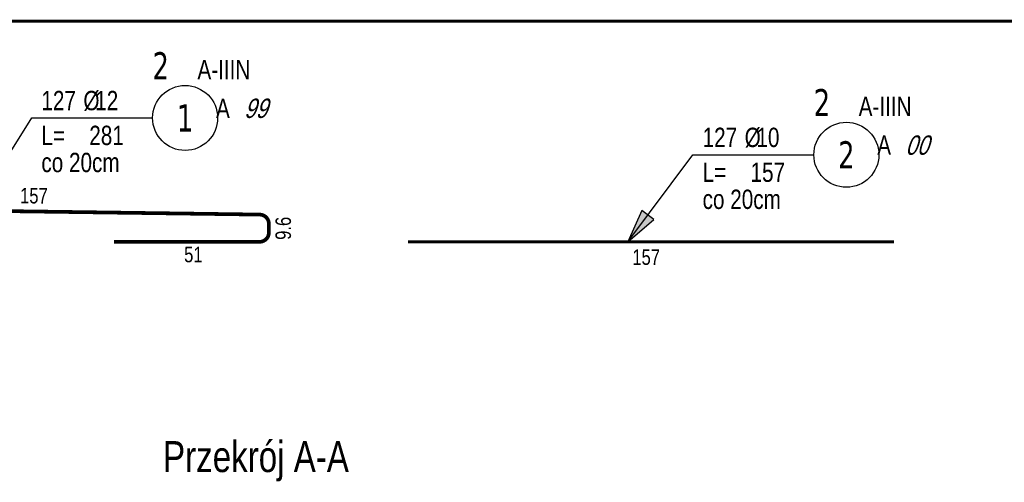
# Model space of a CAD drawing. Header units: millimetres. Extents: x 4862 to 12592, y -1539 to -726.
# Tile 3 of 40: x 5076 to 5394, y -1365 to -1215. Entities that reach past the tile are written whole.
import ezdxf
from ezdxf.enums import TextEntityAlignment as Align

# ---------------------------------------------------------------- set-up
doc = ezdxf.new("R2010")
doc.units = ezdxf.units.MM
doc.header["$LTSCALE"] = 25
for name, color, linetype in [('BA_txg', 3, 'Continuous'), ('BZ_odn', 1, 'Continuous'), ('BZ_opi1', 7, 'Continuous'), ('BZ_opi2', 4, 'Continuous'), ('BZ_opi3', 30, 'Continuous'), ('BZ_P_wid', 3, 'Continuous'), ('BZ_pom', 6, 'Continuous'), ('BZ_wym', 1, 'Continuous')]:
    doc.layers.add(name, color=color, linetype=linetype)
doc.styles.add('BIKTBG', font='tahoma.ttf', dxfattribs={"width": 0.85})
doc.styles.add('BIKTC', font='bikromsw.shx', dxfattribs={"width": 0.8})
doc.styles.add('BIKTG', font='bikromsw.shx', dxfattribs={"width": 0.8})
doc.styles.add('BIKTS', font='bikromsw.shx', dxfattribs={"width": 0.8})
doc.styles.add('BIKWYM', font='bikromsw.shx', dxfattribs={"width": 0.6})
doc.dimstyles.new('BA_ST_50_cm', dxfattribs={"dimscale": 0.5, "dimtxt": 25, "dimasz": 1.666667, "dimexe": 24, "dimexo": 0, "dimgap": 0, "dimtad": 0, "dimdec": 1, "dimrnd": 0.5, "dimdsep": 46, "dimtxsty": 'BIKWYM', "dimblk": 'WYM-ST', "dimcen": 0, "dimdle": 20, "dimclrd": 256, "dimclre": 256, "dimclrt": 7, "dimadec": 0, "dimazin": 0, "dimtfac": 0.033333, "dimtdec": 1, "dimtix": 1, "dimtmove": 2, "dimatfit": 3, "dimldrblk": 'WYM-ST', "dimfxl": 1, "dimtvp": 0.8, "dimtolj": 1, "dimtzin": 0, "dimarcsym": 0})

# ---------------------------------------------------------------- blocks, each defined once
blk = doc.blocks.new('WYM-ST')
blk.add_hatch(color=256).paths.add_polyline_path([(-13, 2.88), (0, 0), (-13, -2.88)])
blk.add_lwpolyline([(0, 0), (-13, 2.88), (-13, -2.88), (0, 0)])
blk = doc.blocks.new('bik_BlkOpPret', base_point=(8819.93, 5.92))
at = {"layer": 'BZ_opi1', "style": 'BIKTS', "width": 0.8}
for tag, p in [('SZTUK', (8823.05, 8.42)), ('PRZEDR_FI', (8832.1, 8.42)), ('PRZEKROJ', (8835.91, 8.42)), ('PRZEDR_L', (8823.05, -2.83)), ('DLUGOSC', (8838.53, -2.83)), ('UWAGA', (8823.05, -11.58))]:
    blk.add_attdef(tag, p, '', height=6.25, dxfattribs=at)
at = {"layer": 'BZ_opi2', "style": 'BIKTBG', "width": 0.8}
blk.add_attdef('NUMER', text='', height=8.75, dxfattribs=at).set_placement((8869.48, 5.92), align=Align.MIDDLE_CENTER)
at = {"layer": 'BZ_pom', "width": 0.8}
for tag, p, height, style in [('POZYCJA', (8858.98, 18.42), 8.75, 'BIKTBG'), ('GATUNEK', (8873.84, 18.42), 6.25, 'BIKTS'), ('METODA_L', (8879.45, 5.92), 6.25, 'BIKTS'), ('EURO_KOD', (8888.5, 5.92), 6.25, 'BIKTS')]:
    blk.add_attdef(tag, p, '', height=height, dxfattribs=dict(at, style=style))
at = {"layer": 'BZ_wym', "width": 0.8}
for tag, p, height, style, flags in [('PRZEDR_NR', (8823.05, -20.95), 8.75, 'BIKTBG', 1), ('PRZEDR_SZT', (8823.05, -30.33), 6.25, 'BIKTS', 1), ('TYP_PRETA', (8823.05, -39.7), 6.25, 'BIKTS', 3), ('EURO_KOD_SEGMENTY', (8838.05, -49.08), 6.25, 'BIKTS', 3), ('HAK_1', (8823.05, -58.45), 6.25, 'BIKTS', 3), ('HAK_2', (8823.05, -67.83), 6.25, 'BIKTS', 3), ('ID', (8823.05, -77.2), 6.25, 'BIKTS', 3), ('ID_C', (8823.05, -86.58), 6.25, 'BIKTS', 3), ('b_atr_0', (8823.05, -95.95), 6.25, 'BIKTS', 3)]:
    blk.add_attdef(tag, p, '', height=height, dxfattribs=dict(at, style=style, flags=flags))

msp = doc.modelspace()

# ---------------------------------------------------------------- linework, layer by layer
at = {"layer": 'BZ_odn'}
for centre in [(5129.9, -1246.85), (5343.45, -1258.74)]:
    msp.add_circle(centre, 10.5, dxfattribs=at)
at = {"layer": 'BZ_P_wid', "const_width": 1}
for points in [[(6184.81, -1215.6), (4984.81, -1215.6)], [(5358.89, -1286.85), (5201.89, -1286.85)]]:
    msp.add_lwpolyline(points, dxfattribs=at)
at = {"layer": 'BZ_P_wid', "const_width": 1.2}
msp.add_lwpolyline([(5055.05, -1286.85), (5008.05, -1286.85, -0.301385), (5005.05, -1281.85), (5005.05, -1279.06, -0.414214), (5008.05, -1276.06), (5153.95, -1278.06, -0.414214), (5156.95, -1281.06), (5156.95, -1283.85, -0.414214), (5153.95, -1286.85), (5106.91, -1286.85)], format="xyb", dxfattribs=at)

# ---------------------------------------------------------------- block references
ref = msp.add_blockref('bik_BlkOpPret', (5080.35, -1246.85), dxfattribs=dict(xscale=0.5, yscale=0.5, zscale=0.5))
ref.add_attrib('NUMER', '1', dxfattribs={"layer": 'BZ_opi2', "height": 8.75, "style": 'BIKTBG', "width": 0.8}).set_placement((5129.9, -1246.85), align=Align.MIDDLE_CENTER)
ref.add_attrib('POZYCJA', '2', (5119.4, -1234.35), dxfattribs={"layer": 'BZ_pom', "height": 8.75, "style": 'BIKTBG', "width": 0.8})
ref.add_attrib('SZTUK', '127', (5083.48, -1244.35), dxfattribs={"layer": 'BZ_opi1', "height": 6.25, "style": 'BIKTS', "width": 0.8})
ref.add_attrib('GATUNEK', 'A-IIIN', (5133.88, -1234.35), dxfattribs={"layer": 'BZ_pom', "height": 6.25, "style": 'BIKTS', "width": 0.8})
ref.add_attrib('PRZEKROJ', '12', (5100.86, -1244.35), dxfattribs={"layer": 'BZ_opi1', "height": 6.25, "style": 'BIKTS', "width": 0.8})
ref.add_attrib('DLUGOSC', '281', (5098.95, -1255.6), dxfattribs={"layer": 'BZ_opi1', "height": 6.25, "style": 'BIKTS', "width": 0.8})
ref.add_attrib('UWAGA', 'co 20cm', (5083.48, -1264.35), dxfattribs={"layer": 'BZ_opi1', "height": 6.25, "style": 'BIKTS', "width": 0.8})
ref.add_attrib('METODA_L', 'A', (5139.88, -1246.85), dxfattribs={"layer": 'BZ_pom', "height": 6.25, "style": 'BIKTS', "width": 0.8})
ref.add_attrib('PRZEDR_FI', '%%c', (5097.05, -1244.35), dxfattribs={"layer": 'BZ_opi1', "height": 6.25, "style": 'BIKTS', "width": 0.8})
ref.add_attrib('PRZEDR_L', 'L=', (5083.48, -1255.6), dxfattribs={"layer": 'BZ_opi1', "height": 6.25, "style": 'BIKTS', "width": 0.8})
ref.add_attrib('EURO_KOD', '99', (5148.92, -1246.85), dxfattribs={"layer": 'BZ_pom', "height": 6.25, "style": 'BIKTS', "oblique": 18, "width": 0.8})
ref = msp.add_blockref('bik_BlkOpPret', (5293.91, -1258.74), dxfattribs=dict(xscale=0.5, yscale=0.5, zscale=0.5))
ref.add_attrib('NUMER', '2', dxfattribs={"layer": 'BZ_opi2', "height": 8.75, "style": 'BIKTBG', "width": 0.8}).set_placement((5343.45, -1258.74), align=Align.MIDDLE_CENTER)
ref.add_attrib('POZYCJA', '2', (5332.95, -1246.24), dxfattribs={"layer": 'BZ_pom', "height": 8.75, "style": 'BIKTBG', "width": 0.8})
ref.add_attrib('SZTUK', '127', (5297.03, -1256.24), dxfattribs={"layer": 'BZ_opi1', "height": 6.25, "style": 'BIKTS', "width": 0.8})
ref.add_attrib('GATUNEK', 'A-IIIN', (5347.43, -1246.24), dxfattribs={"layer": 'BZ_pom', "height": 6.25, "style": 'BIKTS', "width": 0.8})
ref.add_attrib('PRZEKROJ', '10', (5314.41, -1256.24), dxfattribs={"layer": 'BZ_opi1', "height": 6.25, "style": 'BIKTS', "width": 0.8})
ref.add_attrib('DLUGOSC', '157', (5312.51, -1267.49), dxfattribs={"layer": 'BZ_opi1', "height": 6.25, "style": 'BIKTS', "width": 0.8})
ref.add_attrib('UWAGA', 'co 20cm', (5297.03, -1276.24), dxfattribs={"layer": 'BZ_opi1', "height": 6.25, "style": 'BIKTS', "width": 0.8})
ref.add_attrib('METODA_L', 'A', (5353.43, -1258.74), dxfattribs={"layer": 'BZ_pom', "height": 6.25, "style": 'BIKTS', "width": 0.8})
ref.add_attrib('PRZEDR_FI', '%%c', (5310.6, -1256.24), dxfattribs={"layer": 'BZ_opi1', "height": 6.25, "style": 'BIKTS', "width": 0.8})
ref.add_attrib('PRZEDR_L', 'L=', (5297.03, -1267.49), dxfattribs={"layer": 'BZ_opi1', "height": 6.25, "style": 'BIKTS', "width": 0.8})
ref.add_attrib('EURO_KOD', '00', (5362.48, -1258.74), dxfattribs={"layer": 'BZ_pom', "height": 6.25, "style": 'BIKTS', "oblique": 18, "width": 0.8})

# ---------------------------------------------------------------- texts
at = {"layer": 'BA_txg', "style": 'BIKTG', "width": 0.8}
msp.add_text('Przekrój A-A', height=10, dxfattribs=at).set_placement((5152.78, -1356.24), align=Align.MIDDLE_CENTER)
at = {"layer": 'BZ_opi3', "style": 'BIKTC', "width": 0.8}
for s, rotation, p in [('157', 359.2146, (5081.07, -1271.96)), ('9.6', 89.9998, (5161.58, -1282.5)), ('51', 359.9998, (5132.56, -1290.97))]:
    msp.add_text(s, height=5, rotation=rotation, dxfattribs=at).set_placement(p, align=Align.MIDDLE_CENTER)
msp.add_text('157', height=5, dxfattribs=at).set_placement((5278.8, -1291.81), align=Align.MIDDLE_CENTER)

# ---------------------------------------------------------------- leaders
at = {"layer": 'BZ_odn'}
for points in [[(5061.57, -1276.79), (5080.35, -1246.85), (5119.4, -1246.85)], [(5272.84, -1286.85), (5293.91, -1258.74), (5332.95, -1258.74)]]:
    msp.add_leader(points, dimstyle='BA_ST_50_cm', dxfattribs=at)

doc.saveas('drawing.dxf')
